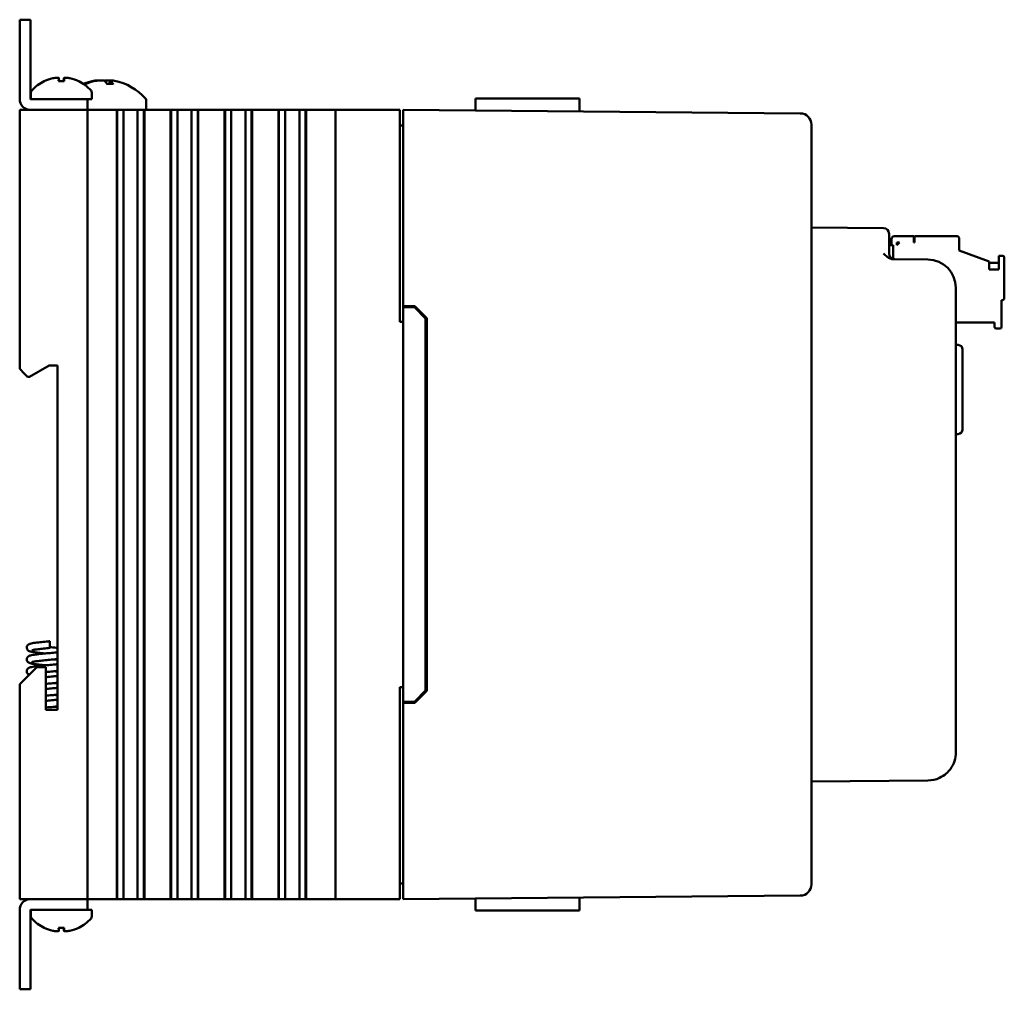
# Model space of a CAD drawing. Header units: inches. Extents: x 1.8 to 23.2, y 1.2 to 17.8.
# Tile 3 of 13: x 1.8 to 6.1, y 7.9 to 12.2. Entities that reach past the tile are written whole.
import ezdxf

# ---------------------------------------------------------------- set-up
doc = ezdxf.new("R2010")
doc.units = ezdxf.units.IN
doc.header["$LTSCALE"] = 0.8
doc.header["$MEASUREMENT"] = 0
doc.layers.add('Visible (ANSI)', color=7, linetype='Continuous', lineweight=50)

msp = doc.modelspace()

# ---------------------------------------------------------------- linework, layer by layer
at = {"layer": 'Visible (ANSI)'}
for p, q in [((1.8268, 12.1866), (1.779, 12.1866)), ((1.779, 12.1366), (1.779, 12.1866)), ((1.8268, 12.1866), (1.8268, 12.1366)), ((1.779, 12.1366), (1.779, 11.8345)), ((1.8268, 11.8345), (1.8268, 12.1366)), ((1.953, 11.9273), (1.9541, 11.9143)), ((1.975, 11.9273), (1.9739, 11.9143)), ((1.9762, 11.9143), (1.9518, 11.9143)), ((2.0708, 11.9015), (2.0641, 11.9015)), ((2.193, 11.9015), (2.167, 11.9015)), ((2.1782, 11.9166), (2.1769, 11.9015)), ((2.029, 11.8344), (1.8269, 11.8344)), ((1.829, 11.8625), (1.829, 11.8344)), ((2.029, 11.8344), (2.079, 11.8344)), ((2.079, 11.7866), (2.079, 11.8344)), ((2.079, 11.8344), (2.099, 11.8344)), ((2.099, 11.8625), (2.099, 11.8344)), ((3.7999, 11.8366), (3.9002, 11.8366)), ((4.0491, 11.8366), (3.9002, 11.8366)), ((4.0491, 11.8366), (4.2611, 11.8366)), ((4.2611, 11.8366), (4.2615, 11.7798)), ((2.3405, 11.8247), (2.3405, 11.7866)), ((1.779, 11.7866), (1.799, 11.7866)), ((1.779, 11.7866), (1.779, 10.6376)), ((2.059, 11.7866), (1.799, 11.7866)), ((1.8269, 11.7866), (2.029, 11.7866)), ((2.059, 11.7866), (2.079, 11.7866)), ((2.079, 8.2866), (2.079, 11.7866)), ((2.099, 11.7866), (2.079, 11.7866)), ((2.099, 11.7866), (2.2052, 11.7866)), ((2.2093, 11.7866), (2.2052, 11.7866)), ((2.2105, 11.7866), (2.2093, 11.7866)), ((2.2093, 8.2866), (2.2093, 11.7866)), ((2.2116, 11.7866), (2.2105, 11.7866)), ((2.2105, 8.2866), (2.2105, 11.7866)), ((2.2269, 11.7866), (2.2116, 11.7866)), ((2.2116, 8.2866), (2.2116, 11.7866)), ((2.2269, 11.7866), (2.239, 11.7866)), ((2.239, 11.7866), (2.2558, 11.7866)), ((2.239, 11.7866), (2.239, 8.2866)), ((2.2558, 11.7866), (2.2697, 11.7866)), ((2.2713, 11.7866), (2.2697, 11.7866)), ((2.2713, 11.7866), (2.2852, 11.7866)), ((2.2852, 11.7866), (2.302, 11.7866)), ((2.302, 11.7866), (2.3141, 11.7866)), ((2.302, 8.2866), (2.302, 11.7866)), ((2.3294, 11.7866), (2.3141, 11.7866)), ((2.3305, 11.7866), (2.3294, 11.7866)), ((2.3294, 8.2866), (2.3294, 11.7866)), ((2.3317, 11.7866), (2.3305, 11.7866)), ((2.3305, 8.2866), (2.3305, 11.7866)), ((2.3359, 11.7866), (2.3317, 11.7866)), ((2.3317, 8.2866), (2.3317, 11.7866)), ((2.3359, 11.7866), (2.4442, 11.7866)), ((2.4483, 11.7866), (2.4442, 11.7866)), ((2.4495, 11.7866), (2.4483, 11.7866)), ((2.4483, 8.2866), (2.4483, 11.7866)), ((2.4506, 11.7866), (2.4495, 11.7866)), ((2.4495, 8.2866), (2.4495, 11.7866)), ((2.4659, 11.7866), (2.4506, 11.7866)), ((2.4506, 8.2866), (2.4506, 11.7866)), ((2.4659, 11.7866), (2.478, 11.7866)), ((2.478, 11.7866), (2.4948, 11.7866)), ((2.478, 11.7866), (2.478, 8.2866)), ((2.4948, 11.7866), (2.5087, 11.7866)), ((2.5103, 11.7866), (2.5087, 11.7866)), ((2.5103, 11.7866), (2.5242, 11.7866)), ((2.5242, 11.7866), (2.541, 11.7866)), ((2.541, 11.7866), (2.5531, 11.7866)), ((2.541, 8.2866), (2.541, 11.7866)), ((2.5684, 11.7866), (2.5531, 11.7866)), ((2.5695, 11.7866), (2.5684, 11.7866)), ((2.5684, 8.2866), (2.5684, 11.7866)), ((2.5707, 11.7866), (2.5695, 11.7866)), ((2.5695, 8.2866), (2.5695, 11.7866)), ((2.5749, 11.7866), (2.5707, 11.7866)), ((2.5707, 8.2866), (2.5707, 11.7866)), ((2.5749, 11.7866), (2.6832, 11.7866)), ((2.6873, 11.7866), (2.6832, 11.7866)), ((2.6885, 11.7866), (2.6873, 11.7866)), ((2.6873, 8.2866), (2.6873, 11.7866)), ((2.6896, 11.7866), (2.6885, 11.7866)), ((2.6885, 8.2866), (2.6885, 11.7866)), ((2.7049, 11.7866), (2.6896, 11.7866)), ((2.6896, 8.2866), (2.6896, 11.7866)), ((2.7049, 11.7866), (2.717, 11.7866)), ((2.717, 11.7866), (2.7338, 11.7866)), ((2.717, 11.7866), (2.717, 8.2866)), ((2.7338, 11.7866), (2.7477, 11.7866)), ((2.7493, 11.7866), (2.7477, 11.7866)), ((2.7493, 11.7866), (2.7632, 11.7866)), ((2.7632, 11.7866), (2.78, 11.7866)), ((2.78, 11.7866), (2.7921, 11.7866)), ((2.78, 8.2866), (2.78, 11.7866)), ((2.8074, 11.7866), (2.7921, 11.7866)), ((2.8085, 11.7866), (2.8074, 11.7866)), ((2.8074, 8.2866), (2.8074, 11.7866)), ((2.8097, 11.7866), (2.8085, 11.7866)), ((2.8085, 8.2866), (2.8085, 11.7866)), ((2.8139, 11.7866), (2.8097, 11.7866)), ((2.8097, 8.2866), (2.8097, 11.7866)), ((2.8139, 11.7866), (2.9222, 11.7866)), ((2.9263, 11.7866), (2.9222, 11.7866)), ((2.9275, 11.7866), (2.9263, 11.7866)), ((2.9263, 8.2866), (2.9263, 11.7866)), ((2.9286, 11.7866), (2.9275, 11.7866)), ((2.9275, 8.2866), (2.9275, 11.7866)), ((2.9439, 11.7866), (2.9286, 11.7866)), ((2.9286, 8.2866), (2.9286, 11.7866)), ((2.9439, 11.7866), (2.956, 11.7866)), ((2.956, 11.7866), (2.9728, 11.7866)), ((2.956, 11.7866), (2.956, 8.2866)), ((2.9728, 11.7866), (2.9867, 11.7866)), ((2.9883, 11.7866), (2.9867, 11.7866)), ((2.9883, 11.7866), (3.0022, 11.7866)), ((3.0022, 11.7866), (3.019, 11.7866)), ((3.019, 8.2866), (3.019, 11.7866)), ((3.019, 11.7866), (3.0311, 11.7866)), ((3.0464, 11.7866), (3.0311, 11.7866)), ((3.0475, 11.7866), (3.0464, 11.7866)), ((3.0464, 8.2866), (3.0464, 11.7866)), ((3.0487, 11.7866), (3.0475, 11.7866)), ((3.0475, 8.2866), (3.0475, 11.7866)), ((3.0529, 11.7866), (3.0487, 11.7866)), ((3.0487, 8.2866), (3.0487, 11.7866)), ((3.0529, 11.7866), (3.104, 11.7866)), ((3.179, 11.7866), (3.104, 11.7866)), ((3.179, 11.7866), (3.199, 11.7866)), ((3.179, 11.7866), (3.179, 8.2866)), ((3.459, 11.7866), (3.199, 11.7866)), ((3.459, 11.7866), (3.464, 11.7866)), ((3.464, 10.8466), (3.464, 11.7866)), ((3.479, 11.7366), (3.479, 11.7866)), ((5.2404, 11.7713), (3.479, 11.7866)), ((3.479, 11.7176), (3.464, 11.7176)), ((3.479, 11.7366), (3.479, 10.9166)), ((5.29, 11.7213), (5.29, 11.7208)), ((5.29, 8.3524), (5.29, 11.7208)), ((5.6092, 11.2624), (5.29, 11.2651)), ((5.634, 11.2374), (5.634, 11.2124)), ((5.7433, 11.2264), (5.6567, 11.2264)), ((5.7433, 11.1988), (5.7433, 11.2264)), ((5.9362, 11.2264), (5.7472, 11.2264)), ((5.7472, 11.2264), (5.7472, 11.1988)), ((5.634, 11.1494), (5.634, 11.2124)), ((5.634, 11.187), (5.6527, 11.187)), ((5.6448, 11.2146), (5.6448, 11.187)), ((5.6527, 11.1252), (5.6527, 11.187)), ((5.6685, 11.1988), (5.6803, 11.1988)), ((5.6685, 11.187), (5.6803, 11.1988)), ((5.6685, 11.187), (5.6685, 11.1988)), ((5.7472, 11.1988), (5.7433, 11.1988)), ((5.9441, 11.1634), (5.9441, 11.2185)), ((5.9441, 11.1634), (6.0779, 11.1147)), ((6.137, 11.1398), (6.1212, 11.1398)), ((6.1212, 11.1398), (6.1212, 11.0783)), ((5.8061, 11.1231), (5.6523, 11.1245)), ((6.0779, 11.0783), (6.0779, 11.1147)), ((6.1212, 11.1083), (6.0779, 11.1083)), ((6.1448, 10.9508), (6.1448, 11.1319)), ((6.1212, 11.0783), (6.0779, 11.0783)), ((5.93, 8.9376), (5.93, 10.9981)), ((3.479, 10.9166), (3.5311, 10.9162)), ((3.479, 10.9166), (3.479, 10.9116)), ((3.5311, 10.9162), (3.584, 10.8628)), ((6.133, 10.8248), (6.133, 10.9429)), ((6.133, 10.9429), (6.137, 10.9429)), ((3.479, 10.9116), (3.479, 9.1616)), ((3.479, 10.9116), (3.529, 10.9112)), ((3.529, 10.9112), (3.579, 10.8608)), ((3.464, 10.8466), (3.479, 10.8466)), ((3.579, 9.2125), (3.579, 10.8608)), ((3.584, 10.8628), (3.584, 9.2105)), ((5.93, 10.8445), (6.1015, 10.8445)), ((6.1015, 10.8445), (6.1015, 10.8248)), ((6.1094, 10.8169), (6.1252, 10.8169)), ((5.9407, 10.7442), (5.93, 10.7446)), ((5.96, 10.7242), (5.96, 10.3691)), ((1.8224, 10.6026), (1.909, 10.6526)), ((1.909, 10.6526), (1.947, 10.6526)), ((1.947, 10.6526), (1.947, 9.1256)), ((1.799, 10.6176), (1.779, 10.6376)), ((1.799, 10.6176), (1.814, 10.6026)), ((1.814, 10.6026), (1.8224, 10.6026)), ((5.9407, 10.3491), (5.93, 10.3487)), ((1.913, 9.4003), (1.913, 9.4303)), ((1.855, 9.3156), (1.799, 9.2596)), ((1.895, 9.3156), (1.855, 9.3156)), ((1.895, 9.1256), (1.895, 9.3156)), ((1.779, 9.2396), (1.799, 9.2596)), ((1.779, 9.2396), (1.779, 8.2866)), ((3.464, 8.2866), (3.464, 9.2266)), ((3.479, 9.2266), (3.464, 9.2266)), ((3.579, 9.2125), (3.529, 9.1621)), ((3.584, 9.2105), (3.5311, 9.1571)), ((1.947, 9.1256), (1.895, 9.1256)), ((3.479, 9.1616), (3.529, 9.1621)), ((3.479, 9.1616), (3.479, 9.1566)), ((3.5311, 9.1571), (3.479, 9.1566)), ((3.479, 9.1566), (3.479, 8.3366)), ((5.29, 8.8081), (5.8061, 8.8126)), ((3.479, 8.3556), (3.464, 8.3556)), ((5.29, 8.3524), (5.29, 8.352)), ((3.479, 8.2866), (3.479, 8.3366)), ((3.479, 8.2866), (5.2404, 8.302)), ((1.799, 8.2866), (1.779, 8.2866)), ((2.059, 8.2866), (1.799, 8.2866)), ((1.8269, 8.2866), (2.029, 8.2866)), ((2.079, 8.2866), (2.059, 8.2866)), ((2.079, 8.2866), (2.099, 8.2866)), ((2.079, 8.2388), (2.079, 8.2866)), ((2.2052, 8.2866), (2.099, 8.2866)), ((2.2052, 8.2866), (2.2093, 8.2866)), ((2.2105, 8.2866), (2.2093, 8.2866)), ((2.2116, 8.2866), (2.2105, 8.2866)), ((2.2269, 8.2866), (2.2116, 8.2866)), ((2.239, 8.2866), (2.2269, 8.2866)), ((2.2558, 8.2866), (2.239, 8.2866)), ((2.2697, 8.2866), (2.2558, 8.2866)), ((2.2697, 8.2866), (2.2713, 8.2866)), ((2.2852, 8.2866), (2.2713, 8.2866)), ((2.302, 8.2866), (2.2852, 8.2866)), ((2.3141, 8.2866), (2.302, 8.2866)), ((2.3294, 8.2866), (2.3141, 8.2866)), ((2.3305, 8.2866), (2.3294, 8.2866)), ((2.3317, 8.2866), (2.3305, 8.2866)), ((2.3317, 8.2866), (2.3359, 8.2866)), ((2.4442, 8.2866), (2.3359, 8.2866)), ((2.4442, 8.2866), (2.4483, 8.2866)), ((2.4495, 8.2866), (2.4483, 8.2866)), ((2.4506, 8.2866), (2.4495, 8.2866)), ((2.4659, 8.2866), (2.4506, 8.2866)), ((2.478, 8.2866), (2.4659, 8.2866)), ((2.4948, 8.2866), (2.478, 8.2866)), ((2.5087, 8.2866), (2.4948, 8.2866)), ((2.5087, 8.2866), (2.5103, 8.2866)), ((2.5242, 8.2866), (2.5103, 8.2866)), ((2.541, 8.2866), (2.5242, 8.2866)), ((2.5531, 8.2866), (2.541, 8.2866)), ((2.5684, 8.2866), (2.5531, 8.2866)), ((2.5695, 8.2866), (2.5684, 8.2866)), ((2.5707, 8.2866), (2.5695, 8.2866)), ((2.5707, 8.2866), (2.5749, 8.2866)), ((2.6832, 8.2866), (2.5749, 8.2866)), ((2.6832, 8.2866), (2.6873, 8.2866)), ((2.6885, 8.2866), (2.6873, 8.2866)), ((2.6896, 8.2866), (2.6885, 8.2866)), ((2.7049, 8.2866), (2.6896, 8.2866)), ((2.717, 8.2866), (2.7049, 8.2866)), ((2.7338, 8.2866), (2.717, 8.2866)), ((2.7477, 8.2866), (2.7338, 8.2866)), ((2.7477, 8.2866), (2.7493, 8.2866)), ((2.7632, 8.2866), (2.7493, 8.2866)), ((2.78, 8.2866), (2.7632, 8.2866)), ((2.7921, 8.2866), (2.78, 8.2866)), ((2.8074, 8.2866), (2.7921, 8.2866)), ((2.8085, 8.2866), (2.8074, 8.2866)), ((2.8097, 8.2866), (2.8085, 8.2866)), ((2.8097, 8.2866), (2.8139, 8.2866)), ((2.9222, 8.2866), (2.8139, 8.2866)), ((2.9222, 8.2866), (2.9263, 8.2866)), ((2.9275, 8.2866), (2.9263, 8.2866)), ((2.9286, 8.2866), (2.9275, 8.2866)), ((2.9439, 8.2866), (2.9286, 8.2866)), ((2.956, 8.2866), (2.9439, 8.2866)), ((2.9728, 8.2866), (2.956, 8.2866)), ((2.9867, 8.2866), (2.9728, 8.2866)), ((2.9867, 8.2866), (2.9883, 8.2866)), ((3.0022, 8.2866), (2.9883, 8.2866)), ((3.019, 8.2866), (3.0022, 8.2866)), ((3.0311, 8.2866), (3.019, 8.2866)), ((3.0464, 8.2866), (3.0311, 8.2866)), ((3.0475, 8.2866), (3.0464, 8.2866)), ((3.0487, 8.2866), (3.0475, 8.2866)), ((3.0487, 8.2866), (3.0529, 8.2866)), ((3.104, 8.2866), (3.0529, 8.2866)), ((3.104, 8.2866), (3.179, 8.2866)), ((3.199, 8.2866), (3.179, 8.2866)), ((3.459, 8.2866), (3.199, 8.2866)), ((3.464, 8.2866), (3.459, 8.2866)), ((4.2611, 8.2366), (4.2615, 8.2935)), ((1.779, 8.2388), (1.779, 7.9366)), ((1.8268, 7.9366), (1.8268, 8.2388)), ((1.8269, 8.2388), (2.029, 8.2388)), ((1.829, 8.2108), (1.829, 8.2388)), ((2.079, 8.2388), (2.029, 8.2388)), ((2.099, 8.2388), (2.079, 8.2388)), ((2.099, 8.2108), (2.099, 8.2388)), ((3.7999, 8.2366), (3.9002, 8.2366)), ((4.0491, 8.2366), (3.9002, 8.2366)), ((4.0491, 8.2366), (4.2611, 8.2366)), ((1.9518, 8.159), (1.9762, 8.159)), ((1.953, 8.146), (1.9541, 8.159)), ((1.975, 8.146), (1.9739, 8.159)), ((1.779, 7.8866), (1.779, 7.9366)), ((1.8268, 7.9366), (1.8268, 7.8866)), ((1.779, 7.8866), (1.8268, 7.8866))]:
    msp.add_line(p, q, dxfattribs=at)
for centre, radius, start, end in [((1.964, 11.7559), 0.1755, 115.9738, 138.3884), ((1.8896, 11.9087), 0.0056, 93.0312, 115.9738), ((2.0384, 11.9087), 0.0056, 64.0262, 86.9688), ((1.964, 11.7559), 0.1755, 41.6116, 64.0262), ((2.154, 11.6772), 0.2425, 100.8266, 112.2949), ((2.154, 11.6772), 0.2425, 41.5409, 79.1734), ((1.8269, 11.8345), 0.0478, 180, 270), ((1.8269, 11.8345), 0.0000394, 180, 270), ((1.844, 11.8625), 0.015, 138.3884, 180), ((2.084, 11.8625), 0.015, 0, 41.6116), ((2.3205, 11.8247), 0.02, 0, 41.5409), ((5.24, 11.7213), 0.05, 0, 89.5), ((5.609, 11.2374), 0.025, 0, 89.5), ((5.6567, 11.2146), 0.0118, 90, 180), ((5.9362, 11.2185), 0.00787, 360, 90), ((5.659, 11.1494), 0.025, 180, 269.5), ((6.137, 11.1319), 0.00787, 360, 90), ((5.805, 10.9981), 0.125, 0, 89.5), ((6.137, 10.9508), 0.00787, 270, 360), ((6.1094, 10.8248), 0.00787, 180, 270), ((6.1252, 10.8248), 0.00787, 270, 360), ((5.94, 10.7242), 0.02, 0, 88), ((5.94, 10.3691), 0.02, 272, 0), ((5.805, 8.9376), 0.125, 323.6279, 0), ((5.24, 8.352), 0.05, 270.5, 0), ((1.8269, 8.2388), 0.0478, 90, 180), ((1.8269, 8.2388), 0.0000394, 90, 180), ((1.844, 8.2108), 0.015, 180, 221.6116), ((2.084, 8.2108), 0.015, 318.3884, 0), ((1.964, 8.3173), 0.1755, 221.6116, 244.0262), ((1.964, 8.3173), 0.1755, 295.9738, 318.3884), ((1.8896, 8.1646), 0.0056, 244.0262, 266.9688), ((2.0384, 8.1646), 0.0056, 273.0312, 295.9738)]:
    msp.add_arc(centre, radius, start, end, dxfattribs=at)
for centre, major_axis, ratio, start_param, end_param in [((1.9636, 11.7565), (0.1419, 0.103), 0.994184, 1.162703, 1.391464), ((1.9703, 11.7565), (-0.0153, 0.1747), 0.063267, 0.217042, 0.445804), ((1.9577, 11.7565), (0.0153, 0.1747), 0.063267, 5.837382, 6.066143), ((1.9644, 11.7565), (0.1419, -0.103), 0.994184, 1.750128, 1.978889), ((2.1564, 11.678), (-0.0807, 0.2284), 0.965147, 6.148166, 6.344309), ((2.1509, 11.678), (0.0626, 0.234), 0.941411, 0.440211, 0.639111), ((2.1633, 11.678), (-0.0218, 0.2413), 0.24677, 5.8685, 6.067399), ((2.145, 11.678), (0.0223, 0.2412), 0.325805, 5.920934, 6.119834), ((1.9636, 8.3168), (-0.1419, 0.103), 0.994184, 1.750128, 1.978889), ((1.9703, 8.3168), (-0.0153, -0.1747), 0.063267, 5.837382, 6.066143), ((1.9577, 8.3168), (0.0153, -0.1747), 0.063267, 0.217042, 0.445804), ((1.9644, 8.3168), (-0.1419, -0.103), 0.994184, 1.162703, 1.391464)]:
    msp.add_ellipse(centre, major_axis=major_axis, ratio=ratio, start_param=start_param, end_param=end_param, dxfattribs=at)
for points, knots in [([(1.9259, 11.9269), (1.9291, 11.9276), (1.9325, 11.9282), (1.9388, 11.9291), (1.9418, 11.9294), (1.9466, 11.9295), (1.9488, 11.9294), (1.9518, 11.9287), (1.9527, 11.9282), (1.953, 11.9274), (1.953, 11.9272), (1.953, 11.9269)], [0, 0, 0, 0, 0.0244853, 0.0244853, 0.0489707, 0.0489707, 0.0733441, 0.0733441, 0.0977174, 0.0977174, 0.1059587, 0.1059587, 0.1059587, 0.1059587]), ([(1.9751, 11.9269), (1.9749, 11.9276), (1.9754, 11.9282), (1.9776, 11.9291), (1.9794, 11.9294), (1.9837, 11.9295), (1.9864, 11.9294), (1.9924, 11.9287), (1.9957, 11.9282), (1.9999, 11.9274), (2.001, 11.9272), (2.0021, 11.9269)], [0, 0, 0, 0, 0.0245201, 0.0245201, 0.0490401, 0.0490401, 0.0733788, 0.0733788, 0.0977174, 0.0977174, 0.1059587, 0.1059587, 0.1059587, 0.1059587]), ([(1.9517, 11.9137), (1.9517, 11.9138), (1.9517, 11.9138), (1.9517, 11.9141), (1.9518, 11.9143), (1.9518, 11.9143)], [0.015061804, 0.015061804, 0.015061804, 0.015061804, 0.015911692, 0.015911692, 0.021209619, 0.021209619, 0.021209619, 0.021209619]), ([(1.9762, 11.9143), (1.9762, 11.9143), (1.9763, 11.9141), (1.9763, 11.9138), (1.9763, 11.9138), (1.9763, 11.9137)], [0.063402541, 0.063402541, 0.063402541, 0.063402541, 0.068700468, 0.068700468, 0.069550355, 0.069550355, 0.069550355, 0.069550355]), ([(2.1293, 11.9171), (2.1288, 11.9174), (2.1278, 11.9175), (2.1248, 11.9176), (2.1223, 11.9174), (2.116, 11.9167), (2.1123, 11.9161), (2.1078, 11.9152), (2.107, 11.915), (2.1061, 11.9149)], [0.03899714, 0.03899714, 0.03899714, 0.03899714, 0.06091597, 0.06091597, 0.0912553, 0.0912553, 0.12159464, 0.12159464, 0.12829742, 0.12829742, 0.12829742, 0.12829742]), ([(2.1136, 11.9149), (2.1174, 11.9156), (2.1216, 11.9163), (2.13, 11.9172), (2.1342, 11.9175), (2.1414, 11.9176), (2.1448, 11.9174), (2.1505, 11.9167), (2.1526, 11.9161), (2.1543, 11.9152), (2.1545, 11.915), (2.1548, 11.9149)], [0, 0, 0, 0, 0.030458, 0.030458, 0.060916, 0.060916, 0.0912553, 0.0912553, 0.1215946, 0.1215946, 0.1282974, 0.1282974, 0.1282974, 0.1282974]), ([(2.1787, 11.9171), (2.1757, 11.9174), (2.1728, 11.9175), (2.1667, 11.9176), (2.1632, 11.9174), (2.1576, 11.9167), (2.1554, 11.9161), (2.154, 11.9153), (2.154, 11.9153), (2.154, 11.9153)], [0.03899714, 0.03899714, 0.03899714, 0.03899714, 0.06091597, 0.06091597, 0.0912553, 0.0912553, 0.12159464, 0.12159464, 0.12200406, 0.12200406, 0.12200406, 0.12200406]), ([(2.1798, 11.9149), (2.1786, 11.9156), (2.178, 11.9163), (2.1785, 11.9172), (2.1797, 11.9175), (2.1832, 11.9176), (2.1858, 11.9174), (2.192, 11.9167), (2.1957, 11.9161), (2.1995, 11.9153), (2.1995, 11.9153), (2.1996, 11.9153)], [0, 0, 0, 0, 0.030458, 0.030458, 0.060916, 0.060916, 0.0912553, 0.0912553, 0.1215946, 0.1215946, 0.1220041, 0.1220041, 0.1220041, 0.1220041]), ([(2.193, 11.9015), (2.1932, 11.9015), (2.1935, 11.9013), (2.1937, 11.901), (2.1937, 11.901), (2.1937, 11.901)], [0.070224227, 0.070224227, 0.070224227, 0.070224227, 0.076097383, 0.076097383, 0.076126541, 0.076126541, 0.076126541, 0.076126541]), ([(5.6092, 11.1498), (5.6093, 11.1498), (5.6093, 11.1497), (5.6143, 11.1447), (5.6192, 11.1397), (5.6288, 11.1323), (5.6336, 11.1292), (5.6439, 11.1252), (5.6483, 11.1245), (5.6523, 11.1245)], [-0.000493, -0.000493, -0.000493, -0.000493, 0, 0, 0.0531307, 0.0531307, 0.0915083, 0.0915083, 0.1243596, 0.1243596, 0.1243596, 0.1243596]), ([(1.8935, 9.376), (1.8892, 9.3764), (1.885, 9.3768), (1.872, 9.3781), (1.8636, 9.379), (1.8485, 9.3809), (1.8418, 9.3818), (1.8305, 9.3838), (1.8261, 9.3847), (1.8199, 9.3873), (1.8178, 9.3883), (1.8146, 9.3912), (1.8136, 9.3924), (1.8118, 9.3953), (1.811, 9.3971), (1.8102, 9.4009), (1.8102, 9.4028), (1.8107, 9.4065), (1.8114, 9.4082), (1.813, 9.4113), (1.8141, 9.4126), (1.8163, 9.4148), (1.8174, 9.4156), (1.8198, 9.4171), (1.8211, 9.4176), (1.8248, 9.4191), (1.8274, 9.4198), (1.8336, 9.4212), (1.8375, 9.4219), (1.8496, 9.4237), (1.8591, 9.4249), (1.8783, 9.427), (1.888, 9.4279), (1.9028, 9.4294), (1.9079, 9.4299), (1.913, 9.4303)], [11.1240121, 11.1240121, 11.1240121, 11.1240121, 11.1572683, 11.1572683, 11.2296651, 11.2296651, 11.303802, 11.303802, 11.383081, 11.383081, 11.4154412, 11.4154412, 11.430616, 11.430616, 11.4478866, 11.4478866, 11.4639811, 11.4639811, 11.4800061, 11.4800061, 11.4961327, 11.4961327, 11.5128901, 11.5128901, 11.53448, 11.53448, 11.5809492, 11.5809492, 11.6339689, 11.6339689, 11.7251498, 11.7251498, 11.801134, 11.801134, 11.8400759, 11.8400759, 11.8400759, 11.8400759]), ([(1.913, 9.4003), (1.9035, 9.3994), (1.8939, 9.3985), (1.8762, 9.3967), (1.8679, 9.3958), (1.8536, 9.3941), (1.8473, 9.3932), (1.8404, 9.392), (1.8384, 9.3917), (1.8356, 9.391), (1.8345, 9.3908), (1.8336, 9.3905), (1.8334, 9.3904), (1.8334, 9.3904)], [0, 0, 0, 0, 0.0728927, 0.0728927, 0.143871, 0.143871, 0.2132275, 0.2132275, 0.2454116, 0.2454116, 0.2737177, 0.2737177, 0.2897646, 0.2897646, 0.2897646, 0.2897646]), ([(1.913, 9.4041), (1.9151, 9.4039), (1.9172, 9.4037), (1.9286, 9.4026), (1.9379, 9.4017), (1.9468, 9.4008), (1.9469, 9.4008), (1.947, 9.4008)], [0.71416341, 0.71416341, 0.71416341, 0.71416341, 0.73021266, 0.73021266, 0.80153173, 0.80153173, 0.80258621, 0.80258621, 0.80258621, 0.80258621]), ([(1.8935, 9.3235), (1.8877, 9.324), (1.882, 9.3246), (1.8679, 9.3261), (1.8597, 9.327), (1.8452, 9.3288), (1.8388, 9.3298), (1.8309, 9.3313), (1.8284, 9.3319), (1.8236, 9.3333), (1.8213, 9.334), (1.8176, 9.3362), (1.8167, 9.3369), (1.815, 9.3384), (1.8142, 9.3392), (1.8124, 9.3415), (1.8115, 9.3434), (1.8104, 9.3471), (1.8102, 9.349), (1.8104, 9.3527), (1.8109, 9.3545), (1.8124, 9.3578), (1.8134, 9.3592), (1.8155, 9.3616), (1.8166, 9.3625), (1.819, 9.3641), (1.8201, 9.3647), (1.8233, 9.3661), (1.8252, 9.3667), (1.8329, 9.3687), (1.84, 9.3699), (1.8575, 9.3722), (1.8677, 9.3734), (1.8878, 9.3754), (1.8975, 9.3764), (1.9167, 9.3782), (1.9263, 9.3791), (1.9394, 9.3804), (1.9432, 9.3808), (1.947, 9.3812)], [9.6442852, 9.6442852, 9.6442852, 9.6442852, 9.6892066, 9.6892066, 9.7618161, 9.7618161, 9.8364032, 9.8364032, 9.8769481, 9.8769481, 9.9214479, 9.9214479, 9.9352914, 9.9352914, 9.9466054, 9.9466054, 9.9644588, 9.9644588, 9.9806025, 9.9806025, 9.9966388, 9.9966388, 10.0127224, 10.0127224, 10.0291866, 10.0291866, 10.0488269, 10.0488269, 10.0852479, 10.0852479, 10.1803899, 10.1803899, 10.2709759, 10.2709759, 10.3453082, 10.3453082, 10.4177523, 10.4177523, 10.4491507, 10.4491507, 10.4491507, 10.4491507]), ([(1.947, 9.3512), (1.9407, 9.3505), (1.9341, 9.3499), (1.918, 9.3483), (1.9082, 9.3474), (1.8896, 9.3456), (1.8806, 9.3447), (1.8644, 9.3429), (1.857, 9.3421), (1.8449, 9.3404), (1.84, 9.3395), (1.8354, 9.3385), (1.8344, 9.3382), (1.8335, 9.3379), (1.8334, 9.3379), (1.8334, 9.3379)], [1.3918652, 1.3918652, 1.3918652, 1.3918652, 1.443557, 1.443557, 1.516423, 1.516423, 1.5880225, 1.5880225, 1.658341, 1.658341, 1.7262717, 1.7262717, 1.7557996, 1.7557996, 1.7698133, 1.7698133, 1.7698133, 1.7698133]), ([(1.8211, 9.2818), (1.8208, 9.282), (1.8204, 9.2821), (1.8184, 9.2832), (1.8164, 9.2844), (1.8138, 9.2872), (1.8131, 9.2882), (1.8115, 9.2909), (1.8108, 9.2927), (1.8102, 9.2965), (1.8102, 9.2984), (1.8109, 9.302), (1.8116, 9.3038), (1.8133, 9.3067), (1.8144, 9.308), (1.8166, 9.3101), (1.8178, 9.3108), (1.8202, 9.3123), (1.8215, 9.3128), (1.8256, 9.3144), (1.8286, 9.3151), (1.8357, 9.3166), (1.8399, 9.3173), (1.8524, 9.3191), (1.8618, 9.3202), (1.8808, 9.3222), (1.8905, 9.3232), (1.9097, 9.325), (1.9194, 9.326), (1.935, 9.3275), (1.9412, 9.3281), (1.947, 9.3287)], [8.4263964, 8.4263964, 8.4263964, 8.4263964, 8.4326492, 8.4326492, 8.4610794, 8.4610794, 8.4727367, 8.4727367, 8.4897381, 8.4897381, 8.5058243, 8.5058243, 8.5218484, 8.5218484, 8.5379977, 8.5379977, 8.5549432, 8.5549432, 8.5776493, 8.5776493, 8.6301202, 8.6301202, 8.6851716, 8.6851716, 8.7722699, 8.7722699, 8.8477191, 8.8477191, 8.9204996, 8.9204996, 8.9692385, 8.9692385, 8.9692385, 8.9692385]), ([(1.947, 9.2987), (1.9403, 9.298), (1.9332, 9.2973), (1.9167, 9.2957), (1.9069, 9.2948), (1.8967, 9.2938), (1.8959, 9.2937), (1.895, 9.2936)], [2.8719557, 2.8719557, 2.8719557, 2.8719557, 2.9269756, 2.9269756, 2.999773, 2.999773, 3.0064481, 3.0064481, 3.0064481, 3.0064481]), ([(1.895, 9.2711), (1.8963, 9.2712), (1.8976, 9.2714), (1.9083, 9.2724), (1.918, 9.2733), (1.9341, 9.2749), (1.9407, 9.2755), (1.947, 9.2762)], [7.3541059, 7.3541059, 7.3541059, 7.3541059, 7.3640216, 7.3640216, 7.4368761, 7.4368761, 7.4891432, 7.4891432, 7.4891432, 7.4891432]), ([(1.947, 9.2462), (1.9381, 9.2453), (1.9286, 9.2443), (1.911, 9.2427), (1.9029, 9.2419), (1.895, 9.2411)], [4.3518165, 4.3518165, 4.3518165, 4.3518165, 4.4247626, 4.4247626, 4.4862826, 4.4862826, 4.4862826, 4.4862826]), ([(1.895, 9.2186), (1.8959, 9.2187), (1.8968, 9.2188), (1.9071, 9.2198), (1.9169, 9.2207), (1.9334, 9.2223), (1.9404, 9.223), (1.947, 9.2237)], [5.8740438, 5.8740438, 5.8740438, 5.8740438, 5.8810601, 5.8810601, 5.9539752, 5.9539752, 6.0090732, 6.0090732, 6.0090732, 6.0090732]), ([(1.9326, 9.2447), (1.9368, 9.2443), (1.9409, 9.2439), (1.9456, 9.2434), (1.9463, 9.2434), (1.947, 9.2433)], [5.20410633, 5.20410633, 5.20410633, 5.20410633, 5.23660055, 5.23660055, 5.24248366, 5.24248366, 5.24248366, 5.24248366]), ([(1.947, 9.1937), (1.941, 9.193), (1.9347, 9.1924), (1.9189, 9.1909), (1.9091, 9.19), (1.8981, 9.1889), (1.8966, 9.1888), (1.895, 9.1886)], [5.8317049, 5.8317049, 5.8317049, 5.8317049, 5.8810601, 5.8810601, 5.9539752, 5.9539752, 5.9662143, 5.9662143, 5.9662143, 5.9662143]), ([(1.895, 9.1661), (1.899, 9.1665), (1.903, 9.1669), (1.9164, 9.1682), (1.9261, 9.1691), (1.9392, 9.1704), (1.9432, 9.1708), (1.947, 9.1712)], [4.3941763, 4.3941763, 4.3941763, 4.3941763, 4.4247626, 4.4247626, 4.4972183, 4.4972183, 4.5292414, 4.5292414, 4.5292414, 4.5292414]), ([(1.9326, 9.1922), (1.9375, 9.1917), (1.9422, 9.1913), (1.9469, 9.1908), (1.947, 9.1908), (1.947, 9.1908)], [6.684142, 6.684142, 6.684142, 6.684142, 6.72206681, 6.72206681, 6.72248858, 6.72248858, 6.72248858, 6.72248858]), ([(1.947, 9.1412), (1.9406, 9.1405), (1.9339, 9.1398), (1.9178, 9.1383), (1.908, 9.1374), (1.8974, 9.1364), (1.8962, 9.1362), (1.895, 9.1361)], [7.3117776, 7.3117776, 7.3117776, 7.3117776, 7.3640216, 7.3640216, 7.4368761, 7.4368761, 7.4462788, 7.4462788, 7.4462788, 7.4462788]), ([(5.8061, 8.8126), (5.8062, 8.8126), (5.8063, 8.8126), (5.8242, 8.8128), (5.8415, 8.8168), (5.8686, 8.8293), (5.8787, 8.836), (5.8946, 8.85), (5.9006, 8.8567), (5.9057, 8.8635)], [-0.0007616, -0.0007616, -0.0007616, -0.0007616, 0, 0, 0.1603062, 0.1603062, 0.2755389, 0.2755389, 0.3698341, 0.3698341, 0.3698341, 0.3698341]), ([(1.953, 8.1464), (1.9531, 8.1457), (1.9526, 8.145), (1.9504, 8.1442), (1.9486, 8.1439), (1.9444, 8.1438), (1.9416, 8.1439), (1.9356, 8.1446), (1.9323, 8.1451), (1.9281, 8.1459), (1.927, 8.1461), (1.9259, 8.1464)], [0, 0, 0, 0, 0.0245201, 0.0245201, 0.0490401, 0.0490401, 0.0733788, 0.0733788, 0.0977174, 0.0977174, 0.1059587, 0.1059587, 0.1059587, 0.1059587]), ([(1.9518, 8.159), (1.9518, 8.159), (1.9517, 8.1592), (1.9517, 8.1595), (1.9517, 8.1595), (1.9517, 8.1596)], [0.063402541, 0.063402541, 0.063402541, 0.063402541, 0.068700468, 0.068700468, 0.069550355, 0.069550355, 0.069550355, 0.069550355]), ([(2.0021, 8.1464), (1.999, 8.1457), (1.9956, 8.145), (1.9892, 8.1442), (1.9862, 8.1439), (1.9814, 8.1438), (1.9793, 8.1439), (1.9762, 8.1446), (1.9754, 8.1451), (1.975, 8.1459), (1.975, 8.1461), (1.9751, 8.1464)], [0, 0, 0, 0, 0.0245201, 0.0245201, 0.0490401, 0.0490401, 0.0733788, 0.0733788, 0.0977174, 0.0977174, 0.1059587, 0.1059587, 0.1059587, 0.1059587]), ([(1.9763, 8.1596), (1.9763, 8.1595), (1.9763, 8.1595), (1.9763, 8.1592), (1.9762, 8.159), (1.9762, 8.159)], [0.015061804, 0.015061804, 0.015061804, 0.015061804, 0.015911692, 0.015911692, 0.021209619, 0.021209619, 0.021209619, 0.021209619])]:
    msp.add_open_spline(points, degree=3, knots=knots, dxfattribs=at)
for points in [[(2.0624, 11.9013), (2.063, 11.9014), (2.0636, 11.9015), (2.0641, 11.9015)], [(1.9326, 9.3497), (1.9375, 9.3492), (1.9423, 9.3488), (1.947, 9.3483)], [(1.9326, 9.2972), (1.9375, 9.2967), (1.9423, 9.2963), (1.947, 9.2958)], [(1.9326, 9.1397), (1.9375, 9.1392), (1.9423, 9.1388), (1.947, 9.1383)]]:
    msp.add_open_spline(points, degree=3, dxfattribs=at)
for points in [[(3.7999, 11.8366), (3.7996, 11.8103), (3.7994, 11.7838)], [(3.7999, 8.2366), (3.7996, 8.263), (3.7994, 8.2894)]]:
    msp.add_rational_spline(points, [1.00000000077, 1.00000000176, 1.00000000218], degree=2, dxfattribs=at)

doc.saveas('drawing.dxf')
